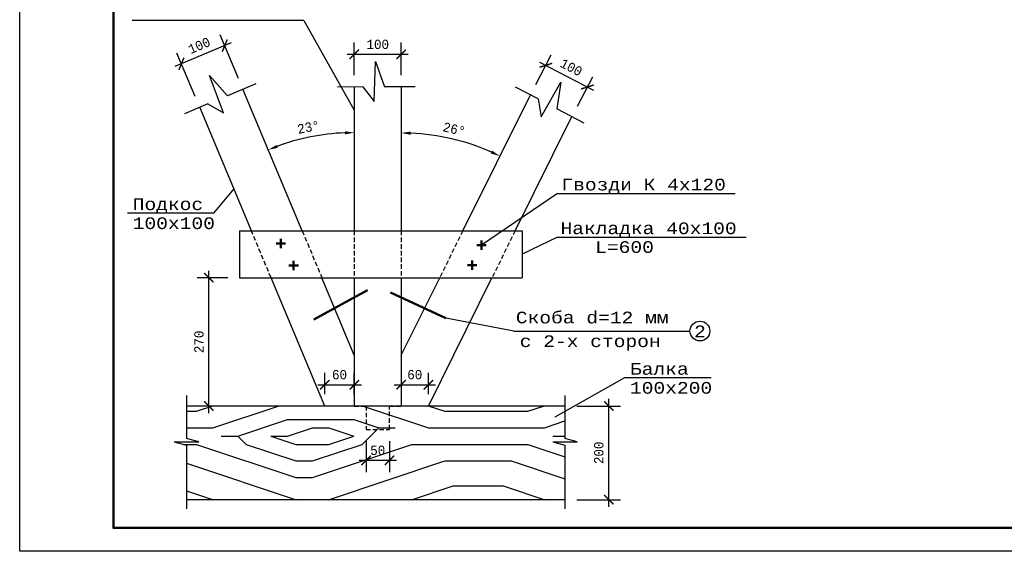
# Model space of a CAD drawing. Header units: millimetres. Extents: x -17 to 2655, y -428 to 194.
# Tile 8 of 47: x 440 to 650, y -428 to -314. Entities that reach past the tile are written whole.
import ezdxf

# ---------------------------------------------------------------- set-up
doc = ezdxf.new("R2010")
doc.units = ezdxf.units.MM
doc.linetypes.add('HIDDEN2', pattern=[4.7625, 3.175, -1.5875])
for name, color, linetype in [('лист а3', 7, 'Continuous'), ('Размеры', 5, 'Continuous'), ('тонкий', 251, 'Continuous')]:
    doc.layers.add(name, color=color, linetype=linetype)
doc.layers.add('стропила', color=40, linetype='Continuous', lineweight=30)
doc.styles.get("Standard").update_dxf_attribs({"font": 'COUR.TTF', "width": 0.8, "height": 2})
doc.styles.add('style1', font='COUR.TTF')
doc.dimstyles.get("Standard").update_dxf_attribs({"dimtxt": 2, "dimasz": 2, "dimexe": 2.5, "dimexo": 2.5, "dimgap": 1, "dimtad": 1, "dimdec": 0, "dimzin": 0, "dimdsep": 46, "dimtxsty": 'Standard', "dimblk": 'ARCHTICK', "dimcen": -3, "dimdle": 1.5, "dimadec": 0, "dimazin": 0, "dimtfac": 0.75, "dimtdec": 0, "dimtofl": 0, "dimtmove": 0, "dimatfit": 3, "dimldrblk": 'ARCHTICK', "dimfxl": 0, "dimtvp": 1.5, "dimtolj": 1, "dimtzin": 0, "dimarcsym": 0})
doc.dimstyles.new('STANDARD$2', dxfattribs={"dimtxt": 2, "dimasz": 2, "dimexe": 2.5, "dimexo": 2.5, "dimgap": 1, "dimtad": 1, "dimdec": 0, "dimzin": 0, "dimdsep": 46, "dimtxsty": 'Standard', "dimcen": -3, "dimdle": 1.5, "dimadec": 0, "dimazin": 0, "dimtfac": 0.75, "dimtdec": 0, "dimtofl": 0, "dimtmove": 0, "dimatfit": 3, "dimldrblk": 'ARCHTICK', "dimfxl": 0, "dimtvp": 1.5, "dimtolj": 1, "dimtzin": 0, "dimarcsym": 0})

# ---------------------------------------------------------------- blocks, each defined once
blk = doc.blocks.new('_ArchTick')
at = {"color": 0, "linetype": 'ByBlock', "const_width": 0.15}
blk.add_lwpolyline([(-0.5, -0.5), (0.5, 0.5)], dxfattribs=at)
blk = doc.blocks.new('*D364')
at = {"layer": 'Defpoints', "color": 0}
for p in [(521.42, -321.8), (511.42, -328.77), (521.42, -328.77)]:
    blk.add_point(p, dxfattribs=at)
at = {"layer": 'Размеры', "color": 0, "lineweight": -2}
for p, q in [((511.42, -326.27), (511.42, -319.3)), ((521.42, -326.27), (521.42, -319.3)), ((509.92, -321.8), (522.92, -321.8))]:
    blk.add_line(p, q, dxfattribs=at)
at = {"layer": 'Размеры', "color": 0, "lineweight": -2, "xscale": 2, "yscale": 2, "zscale": 2, "rotation": 180}
blk.add_blockref('_ArchTick', (511.42, -321.8), dxfattribs=at)
at = {"layer": 'Размеры', "color": 0, "lineweight": -2, "xscale": 2, "yscale": 2, "zscale": 2}
blk.add_blockref('_ArchTick', (521.42, -321.8), dxfattribs=at)
at = {"layer": 'Размеры', "color": 0, "insert": (516.42, -319.68), "char_height": 2, "attachment_point": 5}
blk.add_mtext('\\A1;100', dxfattribs=at)
blk = doc.blocks.new('*D365')
at = {"layer": 'Defpoints', "color": 0}
for p in [(487.67, -329.24), (511.42, -328.77), (505.17, -338.93), (500.32, -359.5), (511.42, -359.5)]:
    blk.add_point(p, dxfattribs=at)
at = {"layer": 'Размеры', "color": 0, "lineweight": -2}
blk.add_arc((511.42, -386.06), 47.55, 92.4103, 110.2699, dxfattribs=at)
at = {"layer": 'Размеры', "color": 0}
for points in [[(509.41, -338.23), (509.43, -338.89), (511.42, -338.52)], [(495.07, -341.77), (494.83, -341.15), (493.09, -342.19)]]:
    blk.add_solid(points, dxfattribs=at)
at = {"layer": 'Размеры', "color": 0, "insert": (501.65, -337.36), "char_height": 2, "attachment_point": 5, "rotation": 11.3401}
blk.add_mtext('\\A1;23°', dxfattribs=at)
blk = doc.blocks.new('*D366')
at = {"layer": 'Defpoints', "color": 0}
for p in [(521.42, -328.76), (548.97, -330.45), (535.75, -340.81), (521.42, -359.5), (534.58, -359.5)]:
    blk.add_point(p, dxfattribs=at)
at = {"layer": 'Размеры', "color": 0, "lineweight": -2}
blk.add_arc((521.42, -386.06), 47.47, 66.0647, 87.5858, dxfattribs=at)
at = {"layer": 'Размеры', "color": 0}
for points in [[(523.41, -338.97), (523.43, -338.3), (521.42, -338.59)], [(540.82, -342.37), (540.54, -342.98), (542.49, -343.53)]]:
    blk.add_solid(points, dxfattribs=at)
at = {"layer": 'Размеры', "color": 0, "insert": (532.72, -337.78), "char_height": 2, "attachment_point": 5, "rotation": 346.8252}
blk.add_mtext('\\A1;26°', dxfattribs=at)
blk = doc.blocks.new('*D367')
at = {"layer": 'Defpoints', "color": 0}
for p in [(556.35, -396.9), (565.69, -396.9), (556.35, -416.9)]:
    blk.add_point(p, dxfattribs=at)
at = {"layer": 'Размеры', "color": 0, "lineweight": -2}
for p, q in [((565.69, -418.4), (565.69, -395.4)), ((558.85, -396.9), (568.19, -396.9)), ((558.85, -416.9), (568.19, -416.9))]:
    blk.add_line(p, q, dxfattribs=at)
at = {"layer": 'Размеры', "color": 0, "lineweight": -2, "xscale": 2, "yscale": 2, "zscale": 2}
for p, rotation in [((565.69, -396.9), 90), ((565.69, -416.9), 270)]:
    blk.add_blockref('_ArchTick', p, dxfattribs=dict(at, rotation=rotation))
at = {"layer": 'Размеры', "color": 0, "insert": (563.57, -406.9), "char_height": 2, "attachment_point": 5, "rotation": 90}
blk.add_mtext('\\A1;200', dxfattribs=at)
blk = doc.blocks.new('*D368')
at = {"layer": 'Defpoints', "color": 0}
for p in [(561.13, -328.78), (548.97, -330.45), (557.83, -335.09)]:
    blk.add_point(p, dxfattribs=at)
at = {"layer": 'Размеры', "color": 0, "lineweight": -2}
for p, q in [((550.13, -328.23), (553.43, -321.92)), ((550.94, -323.44), (562.46, -329.48)), ((558.99, -332.87), (562.29, -326.57))]:
    blk.add_line(p, q, dxfattribs=at)
at = {"layer": 'Размеры', "color": 0, "lineweight": -2, "xscale": 2, "yscale": 2, "zscale": 2}
for p, rotation in [((552.27, -324.14), 152.358225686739), ((561.13, -328.78), 332.3582256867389)]:
    blk.add_blockref('_ArchTick', p, dxfattribs=dict(at, rotation=rotation))
at = {"layer": 'Размеры', "color": 0, "insert": (557.69, -324.58), "char_height": 2, "attachment_point": 5, "rotation": 332.3582}
blk.add_mtext('\\A1;100', dxfattribs=at)
blk = doc.blocks.new('*D369')
at = {"layer": 'Defpoints', "color": 0}
for p in [(474.55, -323.82), (487.67, -329.24), (478.45, -333.11)]:
    blk.add_point(p, dxfattribs=at)
at = {"layer": 'Размеры', "color": 0, "lineweight": -2}
for p, q in [((486.71, -326.93), (482.81, -317.65)), ((485.16, -319.37), (473.17, -324.4)), ((477.49, -330.81), (473.59, -321.52))]:
    blk.add_line(p, q, dxfattribs=at)
at = {"layer": 'Размеры', "color": 0, "lineweight": -2, "xscale": 2, "yscale": 2, "zscale": 2}
for p, rotation in [((483.78, -319.95), 22.77183431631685), ((474.55, -323.82), 202.7718343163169)]:
    blk.add_blockref('_ArchTick', p, dxfattribs=dict(at, rotation=rotation))
at = {"layer": 'Размеры', "color": 0, "insert": (478.34, -319.93), "char_height": 2, "attachment_point": 5, "rotation": 22.7718}
blk.add_mtext('\\A1;100', dxfattribs=at)
blk = doc.blocks.new('*D370')
at = {"layer": 'Defpoints', "color": 0}
for p in [(480.41, -369.5), (486.97, -369.5), (483.24, -396.9)]:
    blk.add_point(p, dxfattribs=at)
at = {"layer": 'Размеры', "color": 0, "lineweight": -2}
for p, q in [((484.47, -369.5), (477.91, -369.5)), ((480.41, -398.4), (480.41, -368)), ((480.74, -396.9), (477.91, -396.9))]:
    blk.add_line(p, q, dxfattribs=at)
at = {"layer": 'Размеры', "color": 0, "lineweight": -2, "xscale": 2, "yscale": 2, "zscale": 2}
for p, rotation in [((480.41, -369.5), 90), ((480.41, -396.9), 270)]:
    blk.add_blockref('_ArchTick', p, dxfattribs=dict(at, rotation=rotation))
at = {"layer": 'Размеры', "color": 0, "insert": (478.29, -383.2), "char_height": 2, "attachment_point": 5, "rotation": 90}
blk.add_mtext('\\A1;270', dxfattribs=at)
blk = doc.blocks.new('*D371')
at = {"layer": 'Defpoints', "color": 0}
for p in [(511.42, -392.35), (505.11, -396.9), (511.42, -396.9)]:
    blk.add_point(p, dxfattribs=at)
at = {"layer": 'Размеры', "color": 0, "lineweight": -2}
for p, q in [((505.11, -394.4), (505.11, -389.85)), ((511.42, -394.4), (511.42, -389.85)), ((503.61, -392.35), (512.92, -392.35))]:
    blk.add_line(p, q, dxfattribs=at)
at = {"layer": 'Размеры', "color": 0, "lineweight": -2, "xscale": 2, "yscale": 2, "zscale": 2, "rotation": 180}
blk.add_blockref('_ArchTick', (505.11, -392.35), dxfattribs=at)
at = {"layer": 'Размеры', "color": 0, "lineweight": -2, "xscale": 2, "yscale": 2, "zscale": 2}
blk.add_blockref('_ArchTick', (511.42, -392.35), dxfattribs=at)
at = {"layer": 'Размеры', "color": 0, "insert": (508.27, -390.22), "char_height": 2, "attachment_point": 5}
blk.add_mtext('\\A1;60', dxfattribs=at)
blk = doc.blocks.new('*D372')
at = {"layer": 'Defpoints', "color": 0}
for p in [(521.42, -392.35), (527.21, -392.35), (527.21, -396.9)]:
    blk.add_point(p, dxfattribs=at)
at = {"layer": 'Размеры', "color": 0, "lineweight": -2}
for p, q in [((527.21, -394.4), (527.21, -389.85)), ((519.92, -392.35), (528.71, -392.35))]:
    blk.add_line(p, q, dxfattribs=at)
at = {"layer": 'Размеры', "color": 0, "lineweight": -2, "xscale": 2, "yscale": 2, "zscale": 2, "rotation": 180}
blk.add_blockref('_ArchTick', (521.42, -392.35), dxfattribs=at)
at = {"layer": 'Размеры', "color": 0, "lineweight": -2, "xscale": 2, "yscale": 2, "zscale": 2}
blk.add_blockref('_ArchTick', (527.21, -392.35), dxfattribs=at)
at = {"layer": 'Размеры', "color": 0, "insert": (524.32, -390.22), "char_height": 2, "attachment_point": 5}
blk.add_mtext('\\A1;60', dxfattribs=at)
blk = doc.blocks.new('*D373')
at = {"layer": 'Defpoints', "color": 0}
for p in [(513.92, -401.9), (518.92, -401.9), (518.92, -408.5)]:
    blk.add_point(p, dxfattribs=at)
at = {"layer": 'Размеры', "color": 0, "lineweight": -2}
for p, q in [((513.92, -404.4), (513.92, -411)), ((518.92, -404.4), (518.92, -411)), ((512.42, -408.5), (520.42, -408.5))]:
    blk.add_line(p, q, dxfattribs=at)
at = {"layer": 'Размеры', "color": 0, "lineweight": -2, "xscale": 2, "yscale": 2, "zscale": 2, "rotation": 180}
blk.add_blockref('_ArchTick', (513.92, -408.5), dxfattribs=at)
at = {"layer": 'Размеры', "color": 0, "lineweight": -2, "xscale": 2, "yscale": 2, "zscale": 2}
blk.add_blockref('_ArchTick', (518.92, -408.5), dxfattribs=at)
at = {"layer": 'Размеры', "color": 0, "insert": (516.42, -406.38), "char_height": 2, "attachment_point": 5}
blk.add_mtext('\\A1;50', dxfattribs=at)

msp = doc.modelspace()

# ---------------------------------------------------------------- hatches: boundary and pattern name
at = {"layer": 'тонкий'}
h = msp.add_hatch(dxfattribs=at)
h.set_pattern_fill('WOODFACE', color=256, scale=50, angle=315, style=0, pattern_type=2)
h.set_pattern_definition([(315, (-8.44, 233.04), (70.7107, -1e-14), [2.5, -47.5]), (45, (18.076, 231.273), (2e-14, 70.7107), [5, -45]), (0, (7.47, 234.81), (35.3553, 35.3553), [3.535, -10.605, 3.535, -7.07, 24.75, -21.2157]), (0, (-11.976, 233.04), (35.3553, 35.3553), [3.5355, -7.071, 3.5355, -56.5687]), (0, (3.934, 224.202), (35.3553, 35.3553), [3.5355, -67.1752]), (0, (5.702, 218.9), (35.3553, 35.3553), [3.5355, -67.1752]), (0, (3.934, 227.737), (35.3553, 35.3553), [3.5355, -67.1752]), (0, (3.934, 231.273), (35.3553, 35.3553), [7.071, -63.6397]), (0, (39.29, 248.95), (35.3553, 35.3553), [7.071, -63.6397]), (0, (2.166, 236.576), (35.3553, 35.3553), [14.142, -56.5687]), (0, (2.166, 240.112), (35.3553, 35.3553), [14.142, -56.5687]), (0, (35.754, 227.737), (35.3553, 35.3553), [14.142, -56.5687]), (0, (3.934, 245.415), (35.3553, 35.3553), [10.6066, -60.104]), (0, (2.166, 257.79), (35.3553, 35.3553), [10.6066, -60.104]), (0, (2.166, 250.72), (35.3553, 35.3553), [10.6066, -60.104]), (0, (35.754, 238.344), (35.3553, 35.3553), [17.6777, -53.033]), (0, (33.986, 243.647), (35.3553, 35.3553), [17.6777, -53.033]), (0, (28.683, 231.273), (35.3553, 35.3553), [24.7487, -45.962]), (341.565, (-1.37, 233.04), (35.35534, -35.35534), [5.5902, -106.2132]), (341.565, (16.308, 236.576), (35.35534, -35.35534), [5.5902, -106.2132]), (341.565, (11.005, 234.808), (35.35534, -35.35534), [5.5902, -106.2132]), (341.565, (-6.672, 231.273), (35.35534, -35.35534), [11.1803, -100.623]), (341.565, (16.308, 240.112), (35.35534, -35.35534), [16.7705, -95.033]), (341.565, (14.54, 245.415), (35.35534, -35.35534), [22.3607, -89.4427]), (341.565, (12.773, 250.718), (35.35534, -35.35534), [22.3607, -89.4427]), (341.565, (18.076, 266.628), (35.35534, -35.35534), [22.3607, -89.4427]), (341.565, (14.54, 263.093), (35.35534, -35.35534), [27.9508, -83.8525]), (341.565, (12.773, 257.79), (35.35534, -35.35534), [27.9508, -83.8525]), (18.435, (11.005, 231.273), (35.35534, 35.35534), [5.5902, -106.2132]), (18.435, (2.166, 233.04), (35.35534, 35.35534), [5.5902, -106.2132]), (18.435, (-8.44, 233.04), (35.35534, 35.35534), [11.1803, -100.623]), (18.435, (7.47, 227.737), (35.35534, 35.35534), [11.1803, -100.623]), (18.435, (-13.744, 234.808), (35.35534, 35.35534), [16.7705, -95.033]), (18.435, (-17.28, 238.344), (35.35534, 35.35534), [22.3607, -89.4427]), (18.435, (16.308, 208.292), (35.35534, 35.35534), [22.3607, -89.4427]), (18.435, (7.47, 224.202), (35.35534, 35.35534), [22.3607, -89.4427]), (18.435, (11.005, 213.595), (35.35534, 35.35534), [27.9508, -83.8525]), (18.435, (9.237, 218.899), (35.35534, 35.35534), [27.9508, -83.8525])])
h.paths.add_polyline_path([(475.6332, -396.9042), (475.6332, -403.8384), (478.2459, -404.5505), (473.0206, -404.5505), (475.6332, -405.2625), (475.6332, -416.9042), (556.3487, -416.9042), (556.3487, -405.2625), (553.7361, -404.5505), (558.9613, -404.5505), (556.3487, -403.8384), (556.3487, -396.9042)])

# ---------------------------------------------------------------- linework, layer by layer
for p, q in [((554.7837, -351.5271), (592.6431, -351.5271)), ((554.7458, -360.8646), (595.0194, -360.8646)), ((475.6332, -394.6695), (475.6332, -403.8384)), ((556.3487, -394.6695), (556.3487, -403.8384)), ((473.0206, -404.5505), (478.2459, -404.5505)), ((473.0206, -404.5505), (475.6332, -405.2625)), ((478.2459, -404.5505), (475.6332, -403.8384)), ((475.6332, -405.2625), (475.6332, -418.827)), ((553.7361, -404.5505), (558.9613, -404.5505)), ((553.7361, -404.5505), (556.3487, -405.2625)), ((558.9613, -404.5505), (556.3487, -403.8384)), ((556.3487, -405.2625), (556.3487, -418.827))]:
    msp.add_line(p, q)
at = {"lineweight": 50}
for p, q in [((495.7642, -363.1645), (495.7642, -361.1646)), ((496.7642, -362.1646), (494.7642, -362.1646)), ((539.5721, -362.5454), (537.5721, -362.5454)), ((538.5721, -363.5454), (538.5721, -361.5454)), ((499.4845, -366.9227), (497.4846, -366.9227)), ((498.4846, -367.9227), (498.4846, -365.9227)), ((537.5364, -366.8151), (535.5364, -366.8151)), ((536.5364, -367.8151), (536.5364, -365.8151))]:
    msp.add_line(p, q, dxfattribs=at)
at = {"layer": 'лист а3', "color": 7}
msp.add_lwpolyline([(440.0518, -427.9324), (440.0518, -130.9324), (860.0518, -130.9324), (860.0518, -427.9324), (440.0518, -427.9324)], dxfattribs=at)
at = {"layer": 'лист а3', "color": 7, "lineweight": 50}
msp.add_lwpolyline([(460.0518, -135.9324), (855.0518, -135.9324), (855.0518, -422.9324), (460.0518, -422.9324), (460.0518, -135.9324)], dxfattribs=at)
at = {"layer": 'стропила'}
for p, q in [((500.3206, -359.4996), (487.6748, -329.2395)), ((534.5781, -359.4996), (548.9677, -330.4477)), ((489.4825, -359.4996), (478.4542, -333.1101)), ((545.7376, -359.4996), (557.8286, -335.0883)), ((486.9662, -359.4996), (547.2418, -359.4996)), ((486.9662, -359.4996), (486.9662, -369.4996)), ((547.2418, -359.4996), (547.2418, -369.4996)), ((486.9662, -369.4996), (547.2418, -369.4996)), ((505.114, -396.9042), (493.6615, -369.4996)), ((511.4213, -386.0626), (504.4996, -369.4996)), ((521.4213, -386.0626), (529.6251, -369.4996)), ((527.2108, -396.9042), (540.7845, -369.4996)), ((556.3487, -396.9042), (475.6332, -396.9042)), ((556.3487, -416.9042), (475.6332, -416.9042))]:
    msp.add_line(p, q, dxfattribs=at)
for points in [[(511.4213, -328.7749), (511.4213, -359.4996)], [(521.4213, -328.7589), (521.4213, -359.4996)], [(511.4213, -369.4996), (511.4213, -396.9042)], [(521.4213, -369.4996), (521.4213, -396.9042)]]:
    msp.add_lwpolyline(points, dxfattribs=at)
at = {"layer": 'тонкий', "linetype": 'Continuous'}
msp.add_line((500.6288, -314.5584), (464.0149, -314.5584), dxfattribs=at)
at = {"layer": 'тонкий'}
for p, q in [((500.6288, -314.5584), (511.4213, -333.7127)), ((515.626, -331.8482), (515.9325, -323.3266)), ((515.9325, -323.3266), (517.826, -328.7646)), ((483.5188, -334.3246), (480.5157, -326.3437)), ((480.5157, -326.3437), (484.3597, -330.6311)), ((490.4316, -328.0823), (484.3597, -330.6311)), ((513.2614, -328.7719), (507.8582, -328.7806)), ((513.2614, -328.7719), (515.626, -331.8482)), ((524.4111, -328.7541), (517.826, -328.7646)), ((550.6001, -331.3026), (545.8135, -328.7958)), ((551.2614, -335.1259), (555.4983, -327.7258)), ((555.4983, -327.7258), (554.6437, -333.4203)), ((550.6001, -331.3026), (551.2614, -335.1259)), ((480.1509, -332.3979), (475.1688, -334.4893)), ((480.1509, -332.3979), (483.5188, -334.3246)), ((560.4772, -336.4755), (554.6437, -333.4203)), ((481.4888, -355.7277), (485.7526, -350.5744)), ((554.7837, -351.5271), (538.5721, -362.5454)), ((554.7458, -360.8646), (547.2418, -364.4996)), ((545.4624, -380.8988), (530.9088, -378.173)), ((569.0769, -390.8844), (554.1925, -399.2778))]:
    msp.add_line(p, q, dxfattribs=at)
at = {"layer": 'тонкий', "linetype": 'Continuous', "ltscale": 2}
for p, q in [((481.4888, -355.7277), (463.0204, -355.7277)), ((545.4624, -380.8988), (583.0156, -380.8988)), ((587.5453, -390.8844), (569.0769, -390.8844))]:
    msp.add_line(p, q, dxfattribs=at)
at = {"layer": 'тонкий', "linetype": 'HIDDEN2', "ltscale": 0.3}
for p, q in [((493.6615, -369.4996), (489.4825, -359.4996)), ((500.3206, -359.4996), (504.4996, -369.4996)), ((511.4213, -359.4996), (511.4213, -369.4996)), ((521.4213, -359.4996), (521.4213, -369.4996)), ((534.5781, -359.4996), (529.6251, -369.4996)), ((545.7376, -359.4996), (540.7845, -369.4996))]:
    msp.add_line(p, q, dxfattribs=at)
at = {"layer": 'тонкий', "lineweight": 50}
for p, q in [((502.8032, -378.4075), (514.2006, -372.1546)), ((530.9088, -378.173), (519.1334, -372.6648))]:
    msp.add_line(p, q, dxfattribs=at)
at = {"layer": 'тонкий', "linetype": 'HIDDEN2', "ltscale": 0.3}
msp.add_lwpolyline([(511.4213, -396.9042), (513.9213, -396.9042), (513.9213, -401.9042), (518.9213, -401.9042), (518.9213, -396.9042), (521.4213, -396.9042)], dxfattribs=at)
at = {"layer": 'тонкий'}
msp.add_circle((585.1331, -380.8988), 2.1175, dxfattribs=at)

# ---------------------------------------------------------------- texts
at = {"style": 'style1'}
for s, p in [('Гвозди К 4x120', (555.5949, -350.8621)), ('Подкос', (464.1543, -355.0628)), ('100x100', (464.1543, -359.1153)), ('Накладка 40x100', (555.3904, -360.1997)), ('L=600', (562.786, -364.1997)), ('Скоба d=12 мм', (545.8751, -379.2494)), ('2', (583.8913, -382.2175)), ('с 2-х сторон', (546.7004, -384.3101)), ('Балка', (570.2108, -390.2194)), ('100x200', (570.2108, -394.272))]:
    msp.add_text(s, height=2.5, dxfattribs=at).set_placement(p)

# ---------------------------------------------------------------- dimensions: what is measured, and where the dimension line sits
at = {"layer": 'Размеры'}
for p1, p2, distance, picture, middle in [((487.6748, -329.2395), (478.4542, -333.1101), -10.0742, '*D369', (478.343, -319.9275)), ((548.9677, -330.4477), (557.8286, -335.0883), 7.1211, '*D368', (557.6873, -324.5782))]:
    dim = msp.add_aligned_dim(p1=p1, p2=p2, distance=distance, text='100', dimstyle='Standard', dxfattribs=at)
    dim.commit()
    dim.dimension.update_dxf_attribs({"geometry": picture, "text_midpoint": middle})
for base, p1, p2, text, picture, middle in [((521.4213, -321.8002), (511.4213, -328.7749), (521.4213, -328.7749), '100', '*D364', (516.4213, -319.6763)), ((511.4213, -392.3462), (505.114, -396.9042), (511.4213, -396.9042), '60', '*D371', (508.2676, -390.2223)), ((518.9213, -408.5041), (513.9213, -401.9042), (518.9213, -401.9042), '50', '*D373', (516.4213, -406.3802))]:
    dim = msp.add_linear_dim(base=base, p1=p1, p2=p2, text=text, dimstyle='Standard', dxfattribs=at)
    dim.commit()
    dim.dimension.update_dxf_attribs({"geometry": picture, "text_midpoint": middle})
for base, line1, line2, picture, middle in [((505.166, -338.9304), ((511.4213, -328.7749), (511.4213, -359.4996)), ((500.3206, -359.4996), (487.6748, -329.2395)), '*D365', (501.6547, -337.3628)), ((535.7479, -340.8074), ((534.5781, -359.4996), (548.9677, -330.4477)), ((521.4213, -328.7589), (521.4213, -359.4996)), '*D366', (532.7246, -337.7752))]:
    dim = msp.add_angular_dim_2l(base=base, line1=line1, line2=line2, dimstyle='STANDARD$2', dxfattribs=at)
    dim.commit()
    dim.dimension.update_dxf_attribs({"geometry": picture, "text_midpoint": middle})
for base, p1, p2, text, picture, middle in [((480.4149, -369.4996), (483.2388, -396.9042), (486.9662, -369.4996), '270', '*D370', (478.291, -383.2019)), ((565.6924, -396.9042), (556.3487, -416.9042), (556.3487, -396.9042), '200', '*D367', (563.5684, -406.9042))]:
    dim = msp.add_linear_dim(base=base, p1=p1, p2=p2, angle=90, text=text, dimstyle='Standard', dxfattribs=at)
    dim.commit()
    dim.dimension.update_dxf_attribs({"geometry": picture, "text_midpoint": middle})
dim = msp.add_linear_dim(base=(527.2108, -392.3462), p1=(521.4213, -392.3462), p2=(527.2108, -396.9042), text='60', dimstyle='Standard', override={"dimtmove": 1}, dxfattribs=at)
dim.commit()
dim.dimension.update_dxf_attribs({"geometry": '*D372', "text_midpoint": (524.3161, -390.2223)})

doc.saveas('drawing.dxf')
